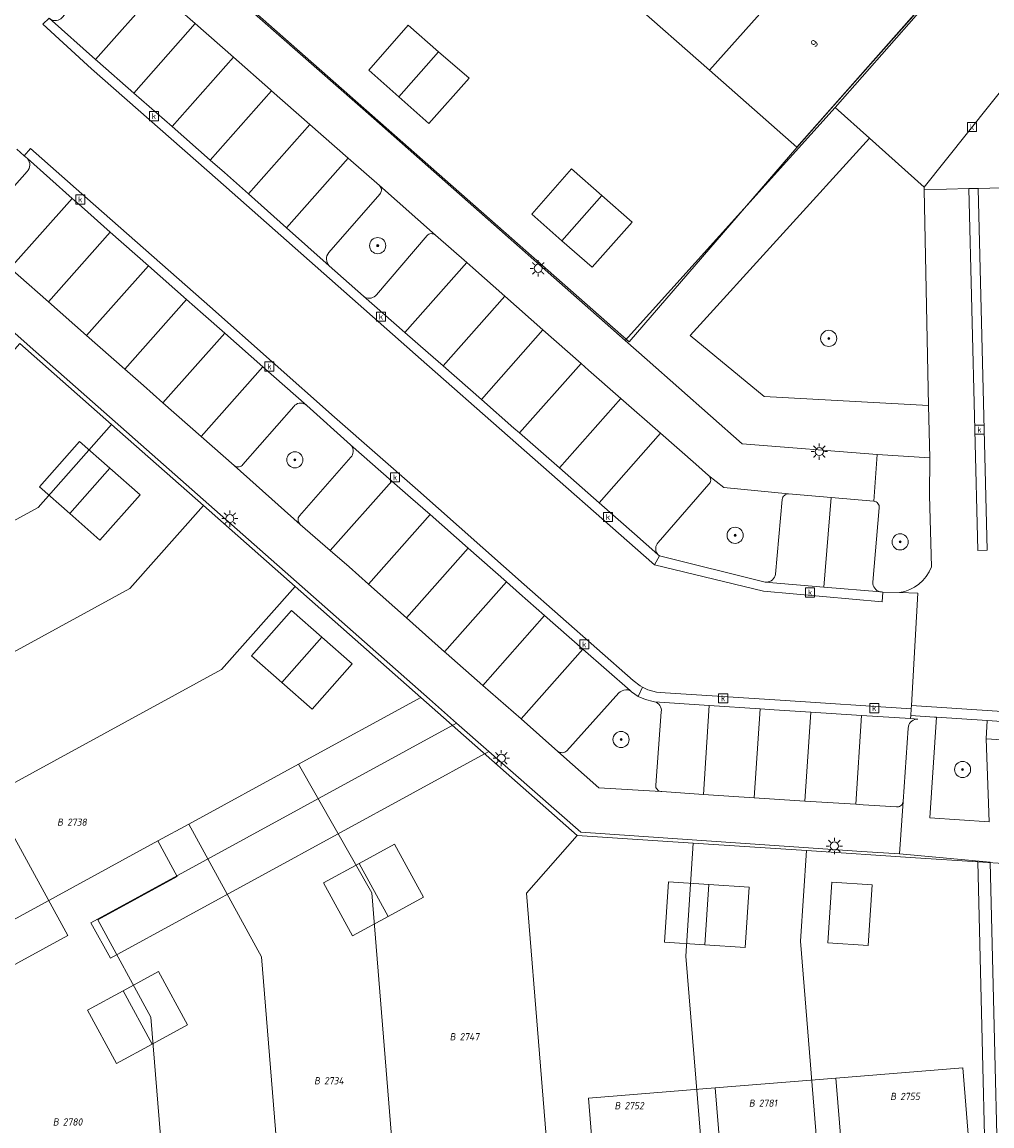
# Model space of a CAD drawing. Header units: metres. Extents: x 207466 to 209466, y 475780 to 477780.
# Tile 127 of 189: x 208336 to 208384, y 476803 to 476858. Entities that reach past the tile are written whole.
import ezdxf
from ezdxf.enums import TextEntityAlignment as Align

# ---------------------------------------------------------------- set-up
doc = ezdxf.new("R2010")
doc.units = ezdxf.units.M
doc.layers.get('0').update_dxf_attribs({"color": 253, "linetype": 'CONTINUOUS'})
for name, color, linetype, lineweight, true_color in [('B-RO-GR-BEPLANTING_CULTUUR_VASTE PLANTENVAK-GV', 7, 'CONTINUOUS', 0, 0x6d8a47), ('B-RO-GR-BOOM-S', 7, 'CONTINUOUS', 0, 0x6d8a47), ('B-RO-OG-BEBOUWING-GV', 7, 'CONTINUOUS', 0, 0xa50000), ('N-RO-GR-BEPLANTING_CULTUUR_VASTE PLANTENVAK-GV', 7, 'CONTINUOUS', 0, 0x6d8a47), ('N-RO-GR-BOOM-S', 7, 'CONTINUOUS', 0, 0x6d8a47), ('N-RO-OG-BEBOUWING_LOODS-GV', 7, 'CONTINUOUS', 0, 0xa50000)]:
    doc.layers.add(name, color=color, linetype=linetype, lineweight=lineweight, true_color=true_color)
for name, color, linetype, lineweight in [('B-RO-OG-BEBOUWING-T18', 7, 'CONTINUOUS', 0), ('B-RO-OG-TERREIN_CULTUURSCHEIDING-GV', 253, 'CONTINUOUS', 0), ('B-RO-OG-TERREIN_ERF-GV', 253, 'CONTINUOUS', 0), ('B-RO-VH-ONVERHARD-GV', 253, 'CONTINUOUS', 0), ('B-RO-VH-VERHARDING_STRAATBAKSTEEN-GV', 253, 'CONTINUOUS', 0), ('B-WE-KG-GRENS_PERCEEL-GV', 150, 'CONTINUOUS', 18), ('B-WE-KG-GRENS_PERCEEL-S', 150, 'CONTINUOUS', 25), ('N-RO-KL-ET_LS_OV_LICHTMAST-S', 253, 'CONTINUOUS', 0), ('N-RO-OG-TERREIN_ERF-GV', 253, 'CONTINUOUS', 0), ('N-RO-RI-GWA_KOLK-S', 253, 'CONTINUOUS', 0), ('N-RO-VH-VERHARDING_BEDRIJFSVLOERPLAAT-GV', 253, 'CONTINUOUS', 0), ('N-RO-VH-VERHARDING_STRAATBAKSTEEN-GV', 253, 'CONTINUOUS', 0)]:
    doc.layers.add(name, color=color, linetype=linetype, lineweight=lineweight)
doc.styles.add('NLCS-ISO', font='NLCS-ISO.ttf')
doc.styles.add('NLCS-ISO-M200-T18', font='NLCS-ISO.ttf', dxfattribs={"height": 1.8})

# ---------------------------------------------------------------- blocks, each defined once
blk = doc.blocks.new('SKL-ET_OV_LICHTMAST-SO1')
at = {"color": 0, "linetype": 'ByBlock', "lineweight": -2}
blk.add_circle((0, 0), 1, dxfattribs=at)
for points in [[(-1.25, 0), (-2, 0)], [(-1.4142, 1.4142), (-0.8839, 0.8839)], [(0, 2), (0, 1.25)], [(0.8839, 0.8839), (1.4142, 1.4142)], [(2, 0), (1.25, 0)], [(-1.4142, -1.4142), (-0.8839, -0.8839)], [(0, -1.25), (0, -2)], [(0.8839, -0.8839), (1.4142, -1.4142)]]:
    blk.add_open_spline(points, degree=1, dxfattribs=at)
blk = doc.blocks.new('SRI-KOLK-SO1')
at = {"color": 0, "linetype": 'ByBlock', "lineweight": -2, "flags": 128}
blk.add_lwpolyline([(-1.125, -1.125), (1.125, -1.125), (1.125, 1.125), (-1.125, 1.125), (-1.125, -1.125)], dxfattribs=at)
at = {"color": 0, "linetype": 'ByBlock', "lineweight": -2, "insert": (0, 0), "char_height": 1.5, "attachment_point": 5, "line_spacing_factor": 0.8, "style": 'NLCS-ISO'}
blk.add_mtext('{\\C0;k}', dxfattribs=at)
blk = doc.blocks.new('SGR-BOOM_01-SO1')
at = {"linetype": 'Continuous'}
h = blk.add_hatch(color=0, dxfattribs=at)
edge = h.paths.add_edge_path()
edge.add_arc((0, 0), 0.25, 0, 360)
at = {"color": 0, "linetype": 'ByBlock', "lineweight": -2}
for radius in [2, 0.25]:
    blk.add_circle((0, 0), radius, dxfattribs=at)
blk = doc.blocks.new('SKG-PERCEELNUMMER-SO')
at = {"style": 'NLCS-ISO', "oblique": 10, "flags": 1}
blk.add_attdef('GEMEENTECODE', text='', height=1.8, dxfattribs=at).set_placement((0, 2.55), align=Align.MIDDLE_CENTER)
at = {"style": 'NLCS-ISO', "oblique": 10}
blk.add_attdef('SECTIE', text='', height=1.8, dxfattribs=at).set_placement((-0.5, 0), align=Align.MIDDLE_RIGHT)
blk.add_attdef('PERCEELNUMMER', text='', height=1.8, dxfattribs=at).set_placement((0.5, 0), align=Align.MIDDLE_LEFT)

msp = doc.modelspace()

# ---------------------------------------------------------------- linework, layer by layer
at = {"layer": 'B-RO-GR-BEPLANTING_CULTUUR_VASTE PLANTENVAK-GV', "flags": 128}
for points in [[(208378.017, 476836.318), (208380.618, 476836.156), (208380.554, 476838.739), (208372.423, 476839.189), (208368.762, 476842.209), (208377.641, 476851.987), (208375.942, 476853.512), (208365.536, 476841.961), (208366.62, 476841.002), (208371.336, 476836.842), (208378.017, 476836.318)], [(208333.384, 476847.484), (208335.92, 476850.336), (208335.976, 476850.404), (208336.019, 476850.481), (208336.045, 476850.564), (208336.056, 476850.652), (208336.05, 476850.739), (208336.027, 476850.824), (208335.988, 476850.903), (208335.935, 476850.973), (208335.781, 476851.105), (208335.406, 476851.439)], [(208350.886, 476845.664), (208352.579, 476844.162), (208352.645, 476844.116), (208352.717, 476844.082), (208352.795, 476844.062), (208352.875, 476844.056), (208352.955, 476844.065), (208353.032, 476844.088), (208353.104, 476844.124), (208353.167, 476844.173), (208353.221, 476844.233), (208355.728, 476847.162), (208355.77, 476847.2), (208355.819, 476847.23), (208355.873, 476847.249), (208355.93, 476847.258), (208355.987, 476847.256), (208356.043, 476847.243), (208356.095, 476847.22), (208356.142, 476847.187), (208353.365, 476849.637), (208353.401, 476849.599), (208353.43, 476849.556), (208353.452, 476849.508), (208353.464, 476849.457), (208353.467, 476849.405), (208353.462, 476849.353), (208353.447, 476849.303), (208353.424, 476849.256), (208353.393, 476849.214), (208350.857, 476846.323), (208350.808, 476846.248), (208350.772, 476846.165), (208350.753, 476846.078), (208350.748, 476845.988), (208350.76, 476845.899), (208350.788, 476845.814), (208350.83, 476845.734), (208350.886, 476845.664)], [(208346.173, 476835.77), (208349.445, 476832.85), (208349.403, 476832.893), (208349.371, 476832.944), (208349.348, 476833), (208349.337, 476833.059), (208349.337, 476833.119), (208349.348, 476833.178), (208349.371, 476833.234), (208349.403, 476833.284), (208351.945, 476836.178), (208351.995, 476836.237), (208352.033, 476836.303), (208352.059, 476836.375), (208352.073, 476836.451), (208352.072, 476836.527), (208352.059, 476836.603), (208352.032, 476836.674), (208351.993, 476836.74), (208351.943, 476836.798), (208349.767, 476838.746), (208349.704, 476838.795), (208349.633, 476838.831), (208349.556, 476838.854), (208349.477, 476838.862), (208349.397, 476838.856), (208349.32, 476838.835), (208349.248, 476838.801), (208349.183, 476838.754), (208349.128, 476838.696), (208346.6, 476835.815), (208346.564, 476835.776), (208346.522, 476835.744), (208346.474, 476835.72), (208346.423, 476835.705), (208346.37, 476835.699), (208346.317, 476835.703), (208346.265, 476835.717), (208346.217, 476835.739), (208346.173, 476835.77)], [(208367.161, 476831.366), (208367.176, 476831.348), (208367.234, 476831.302), (208372.467, 476829.998), (208372.546, 476829.994), (208372.624, 476830.004), (208372.7, 476830.027), (208372.77, 476830.063), (208372.833, 476830.11), (208372.887, 476830.168), (208372.93, 476830.234), (208372.96, 476830.307), (208372.978, 476830.384), (208373.319, 476834.093), (208373.33, 476834.149), (208373.352, 476834.203), (208373.383, 476834.251), (208373.422, 476834.292), (208373.469, 476834.326), (208373.521, 476834.35), (208373.577, 476834.364), (208373.634, 476834.367), (208370.419, 476834.685), (208369.672, 476835.275), (208369.709, 476835.237), (208369.739, 476835.192), (208369.76, 476835.143), (208369.772, 476835.091), (208369.774, 476835.038), (208369.766, 476834.985), (208369.749, 476834.934), (208369.723, 476834.887), (208369.689, 476834.846), (208367.172, 476831.952), (208367.124, 476831.895), (208367.087, 476831.83), (208367.062, 476831.759), (208367.05, 476831.686), (208367.05, 476831.611), (208367.064, 476831.538), (208367.09, 476831.468), (208367.128, 476831.404), (208367.161, 476831.366)], [(208367.297, 476819.621), (208367.245, 476819.635), (208367.197, 476819.658), (208367.153, 476819.69), (208367.116, 476819.729), (208367.086, 476819.774), (208367.065, 476819.824), (208367.054, 476819.876), (208367.052, 476819.93), (208367.325, 476823.573), (208367.33, 476823.655), (208367.319, 476823.736), (208367.294, 476823.813), (208367.254, 476823.885), (208367.202, 476823.947), (208367.138, 476823.999), (208367.067, 476824.038), (208366.989, 476824.062), (208366.933, 476824.081), (208366.544, 476824.174), (208366.177, 476824.335), (208365.844, 476824.558), (208365.778, 476824.616), (208365.758, 476824.625), (208365.665, 476824.649), (208365.569, 476824.655), (208365.474, 476824.642), (208365.382, 476824.612), (208365.298, 476824.565), (208365.224, 476824.504), (208362.652, 476821.64), (208362.605, 476821.602), (208362.552, 476821.573), (208362.494, 476821.553), (208362.435, 476821.544), (208362.374, 476821.545), (208362.315, 476821.556), (208362.258, 476821.578), (208362.206, 476821.609), (208364.236, 476819.804), (208367.297, 476819.621)]]:
    msp.add_lwpolyline(points, dxfattribs=at)
at = {"layer": 'B-RO-OG-BEBOUWING-GV', "flags": 128}
for points in [[(208375.668, 476862.038), (208371.848, 476865.386), (208371.926, 476865.477), (208371.77, 476865.62), (208365.775, 476858.833), (208369.712, 476855.358), (208375.668, 476862.038)], [(208379.96, 476858.252), (208375.668, 476862.038), (208369.712, 476855.358), (208374.037, 476851.541), (208379.96, 476858.252)], [(208356.302, 476856.267), (208354.796, 476857.58), (208352.841, 476855.363), (208354.332, 476854.038), (208356.302, 476856.267)], [(208357.807, 476854.953), (208356.302, 476856.267), (208354.332, 476854.038), (208355.823, 476852.713), (208357.807, 476854.953)], [(208364.384, 476849.145), (208362.885, 476850.463), (208360.911, 476848.228), (208362.41, 476846.91), (208364.384, 476849.145)], [(208365.883, 476847.827), (208364.384, 476849.145), (208362.41, 476846.91), (208363.909, 476845.592), (208365.883, 476847.827)]]:
    msp.add_lwpolyline(points, dxfattribs=at)
at = {"layer": 'B-RO-OG-TERREIN_CULTUURSCHEIDING-GV', "flags": 128}
msp.add_lwpolyline([(208380.554, 476838.739), (208380.345, 476849.433), (208380.342, 476849.564), (208377.641, 476851.987), (208368.762, 476842.209), (208372.423, 476839.189), (208380.554, 476838.739)], dxfattribs=at)
at = {"layer": 'B-RO-OG-TERREIN_ERF-GV', "flags": 128}
for points in [[(208332.858, 476864.914), (208336.944, 476867.178), (208342.738, 476862.06), (208353.084, 476852.955), (208359.031, 476847.719), (208365.536, 476841.961), (208375.942, 476853.512), (208379.95, 476858.061), (208381.746, 476860.092), (208374.711, 476866.365), (208366.897, 476873.298), (208359.555, 476879.813), (208356.196, 476882.805), (208353.581, 476885.15), (208349.89, 476886.408), (208340.664, 476889.613), (208331.689, 476892.719)], [(208379.96, 476858.252), (208374.037, 476851.541), (208369.712, 476855.358), (208365.775, 476858.833)], [(208354.332, 476854.038), (208352.841, 476855.363), (208354.796, 476857.58), (208356.302, 476856.267), (208357.807, 476854.953), (208355.823, 476852.713), (208354.332, 476854.038)], [(208362.41, 476846.91), (208360.911, 476848.228), (208362.885, 476850.463), (208364.384, 476849.145), (208365.883, 476847.827), (208363.909, 476845.592), (208362.41, 476846.91)]]:
    msp.add_lwpolyline(points, dxfattribs=at)
at = {"layer": 'B-RO-VH-ONVERHARD-GV', "flags": 128}
for points in [[(208384.705, 476855.023), (208380.342, 476849.564)], [(208380.342, 476849.564), (208380.345, 476849.433), (208380.554, 476838.739), (208380.618, 476836.156), (208378.017, 476836.318), (208377.851, 476833.999), (208377.908, 476833.987), (208377.962, 476833.964), (208378.011, 476833.932), (208378.052, 476833.891), (208378.085, 476833.843), (208378.109, 476833.789), (208378.122, 476833.732), (208378.124, 476833.674), (208377.808, 476829.985), (208377.81, 476829.906), (208377.825, 476829.829), (208377.854, 476829.756), (208377.895, 476829.689), (208377.947, 476829.63), (208378.008, 476829.581), (208378.078, 476829.543), (208378.152, 476829.518), (208378.196, 476829.512), (208378.23, 476829.507), (208378.302, 476829.503), (208379.117, 476829.478), (208380.034, 476829.45), (208379.711, 476823.874), (208379.701, 476823.71), (208379.679, 476823.385), (208379.669, 476823.229), (208380.036, 476823.205), (208379.955, 476823.202), (208379.876, 476823.185), (208379.801, 476823.154), (208379.734, 476823.111), (208379.675, 476823.056), (208379.626, 476822.991), (208379.59, 476822.919), (208379.568, 476822.841), (208379.56, 476822.761), (208379.302, 476819.126), (208379.129, 476816.529), (208377.264, 476816.654), (208371.73, 476817.023), (208363.34, 476817.61), (208358.792, 476821.606), (208357.193, 476823.011), (208355.845, 476824.196), (208345.764, 476833.097), (208336.352, 476841.409), (208330.294, 476846.769)]]:
    msp.add_lwpolyline(points, dxfattribs=at)
at = {"layer": 'B-RO-VH-VERHARDING_STRAATBAKSTEEN-GV', "flags": 128}
for points in [[(208298.637, 476900.234), (208302.769, 476899.246), (208312.233, 476896.948), (208322.541, 476894.461), (208322.399, 476894.109), (208324.073, 476893.439), (208324.737, 476895.135), (208331.689, 476892.719), (208340.664, 476889.613), (208349.89, 476886.408), (208353.581, 476885.15), (208356.196, 476882.805), (208359.555, 476879.813), (208366.897, 476873.298), (208374.711, 476866.365), (208381.746, 476860.092), (208379.95, 476858.061), (208375.942, 476853.512), (208377.641, 476851.987), (208380.342, 476849.564), (208384.705, 476855.023)], [(208342.493, 476859.212), (208344.248, 476857.666), (208346.139, 476856.001), (208347.98, 476854.38), (208348.031, 476854.335), (208349.922, 476852.67), (208351.813, 476851.004), (208353.365, 476849.637), (208356.142, 476847.187), (208357.692, 476845.833), (208357.995, 476845.569), (208359.581, 476844.164), (208361.467, 476842.494), (208363.354, 476840.823), (208363.727, 476840.492), (208365.321, 476839.093), (208367.291, 476837.365), (208369.034, 476835.835), (208369.672, 476835.275), (208370.419, 476834.685), (208373.634, 476834.367), (208375.743, 476834.183), (208377.851, 476833.999), (208378.017, 476836.318), (208371.336, 476836.842), (208366.62, 476841.002), (208365.536, 476841.961), (208359.031, 476847.719), (208353.084, 476852.955), (208342.738, 476862.06)], [(208337.012, 476857.94), (208339.312, 476855.884), (208342.359, 476859.334), (208340.615, 476860.909), (208340.567, 476860.939), (208340.514, 476860.96), (208340.458, 476860.971), (208340.401, 476860.971), (208340.345, 476860.962), (208340.292, 476860.942), (208340.244, 476860.913), (208340.201, 476860.875), (208337.656, 476857.962), (208337.598, 476857.907), (208337.531, 476857.864), (208337.457, 476857.833), (208337.379, 476857.816), (208337.299, 476857.814), (208337.22, 476857.825), (208337.144, 476857.851), (208337.074, 476857.889), (208337.012, 476857.94)], [(208341.206, 476854.222), (208344.248, 476857.666), (208342.493, 476859.212), (208342.359, 476859.334), (208339.312, 476855.884), (208339.405, 476855.801), (208341.206, 476854.222)], [(208335.406, 476851.439), (208335.781, 476851.105), (208336.097, 476851.479), (208338.908, 476848.977), (208344.968, 476843.648), (208351.149, 476838.17), (208355.27, 476834.544), (208360.542, 476829.877), (208365.934, 476825.118), (208366.277, 476824.853), (208366.404, 476824.79), (208366.664, 476824.66), (208367.082, 476824.545), (208367.514, 476824.514), (208373.213, 476824.143), (208379.701, 476823.71), (208379.711, 476823.874), (208380.034, 476829.45), (208379.117, 476829.478), (208378.302, 476829.503), (208378.267, 476829.01), (208372.381, 476829.538), (208366.987, 476830.854), (208359.708, 476837.256), (208355.429, 476841.024), (208345.367, 476849.919), (208339.109, 476855.43), (208336.698, 476857.638), (208337.012, 476857.94)], [(208366.987, 476830.854), (208367.234, 476831.302), (208367.176, 476831.348), (208367.161, 476831.366), (208365.994, 476832.392), (208364.251, 476833.923), (208362.283, 476835.652), (208360.314, 476837.382), (208360.033, 476837.629), (208358.421, 476839.044), (208356.527, 476840.707), (208355.79, 476841.353), (208354.631, 476842.367), (208352.579, 476844.162), (208350.886, 476845.664), (208348.764, 476847.553), (208346.882, 476849.228), (208345.698, 476850.282), (208344.995, 476850.899), (208343.1, 476852.56), (208341.206, 476854.222), (208339.405, 476855.801), (208339.312, 476855.884), (208337.012, 476857.94), (208336.698, 476857.638), (208339.109, 476855.43), (208345.367, 476849.919), (208355.429, 476841.024), (208359.708, 476837.256), (208366.987, 476830.854)], [(208343.1, 476852.56), (208346.139, 476856.001), (208344.248, 476857.666), (208341.206, 476854.222), (208343.1, 476852.56)], [(208344.995, 476850.899), (208348.031, 476854.335), (208347.98, 476854.38), (208346.139, 476856.001), (208343.1, 476852.56), (208344.995, 476850.899)], [(208346.882, 476849.228), (208349.922, 476852.67), (208348.031, 476854.335), (208344.995, 476850.899), (208345.698, 476850.282), (208346.882, 476849.228)], [(208348.764, 476847.553), (208351.813, 476851.004), (208349.922, 476852.67), (208346.882, 476849.228), (208348.764, 476847.553)], [(208335.781, 476851.105), (208335.935, 476850.973), (208338.155, 476849.002), (208338.611, 476848.597), (208340.043, 476847.333), (208341.933, 476845.666), (208343.823, 476843.998), (208344.642, 476843.275), (208345.711, 476842.33), (208347.6, 476840.661), (208349.767, 476838.746), (208351.943, 476836.798), (208353.982, 476835.002), (208354.909, 476834.186), (208355.874, 476833.337), (208357.765, 476831.673), (208359.657, 476830.008), (208360.312, 476829.432), (208361.549, 476828.343), (208363.439, 476826.677), (208365.778, 476824.616), (208365.844, 476824.558), (208366.177, 476824.335), (208366.404, 476824.79), (208366.277, 476824.853), (208365.934, 476825.118), (208360.542, 476829.877), (208355.27, 476834.544), (208351.149, 476838.17), (208344.968, 476843.648), (208338.908, 476848.977), (208336.097, 476851.479), (208335.781, 476851.105)], [(208333.411, 476847.036), (208335.09, 476845.55), (208338.155, 476849.002), (208335.935, 476850.973), (208335.988, 476850.903), (208336.027, 476850.824), (208336.05, 476850.739), (208336.056, 476850.652), (208336.045, 476850.564), (208336.019, 476850.481), (208335.976, 476850.404), (208335.92, 476850.336), (208333.384, 476847.484), (208333.35, 476847.44), (208333.325, 476847.391), (208333.308, 476847.337), (208333.302, 476847.282), (208333.305, 476847.227), (208333.318, 476847.173), (208333.341, 476847.122), (208333.372, 476847.076), (208333.411, 476847.036)], [(208350.886, 476845.664), (208350.83, 476845.734), (208350.788, 476845.814), (208350.76, 476845.899), (208350.748, 476845.988), (208350.753, 476846.078), (208350.772, 476846.165), (208350.808, 476846.248), (208350.857, 476846.323), (208353.393, 476849.214), (208353.424, 476849.256), (208353.447, 476849.303), (208353.462, 476849.353), (208353.467, 476849.405), (208353.464, 476849.457), (208353.452, 476849.508), (208353.43, 476849.556), (208353.401, 476849.599), (208353.365, 476849.637), (208351.813, 476851.004), (208348.764, 476847.553), (208350.886, 476845.664)], [(208336.979, 476843.882), (208340.043, 476847.333), (208338.611, 476848.597), (208338.155, 476849.002), (208335.09, 476845.55), (208335.481, 476845.204), (208336.979, 476843.882)], [(208338.869, 476842.215), (208341.933, 476845.666), (208340.043, 476847.333), (208336.979, 476843.882), (208338.869, 476842.215)], [(208352.579, 476844.162), (208354.631, 476842.367), (208357.692, 476845.833), (208356.142, 476847.187), (208356.095, 476847.22), (208356.043, 476847.243), (208355.987, 476847.256), (208355.93, 476847.258), (208355.873, 476847.249), (208355.819, 476847.23), (208355.77, 476847.2), (208355.728, 476847.162), (208353.221, 476844.233), (208353.167, 476844.173), (208353.104, 476844.124), (208353.032, 476844.088), (208352.955, 476844.065), (208352.875, 476844.056), (208352.795, 476844.062), (208352.717, 476844.082), (208352.645, 476844.116), (208352.579, 476844.162)], [(208330.294, 476846.769), (208336.352, 476841.409), (208345.764, 476833.097), (208355.845, 476824.196), (208357.193, 476823.011), (208358.792, 476821.606), (208363.34, 476817.61), (208371.73, 476817.023), (208377.264, 476816.654), (208379.129, 476816.529), (208379.302, 476819.126), (208379.294, 476819.073), (208379.277, 476819.023), (208379.251, 476818.977), (208379.217, 476818.936), (208379.176, 476818.903), (208379.129, 476818.878), (208379.079, 476818.861), (208379.026, 476818.855), (208378.973, 476818.858), (208377.332, 476818.962), (208376.957, 476818.986), (208374.442, 476819.146), (208372.68, 476819.258), (208371.927, 476819.309), (208369.413, 476819.478), (208367.351, 476819.617), (208367.297, 476819.621), (208364.236, 476819.804), (208362.206, 476821.609), (208360.382, 476823.215), (208358.49, 476824.879), (208356.678, 476826.474), (208356.598, 476826.545), (208354.714, 476828.218), (208352.829, 476829.891), (208351.866, 476830.746), (208350.936, 476831.554), (208349.445, 476832.85), (208346.173, 476835.77), (208344.538, 476837.213), (208342.648, 476838.88), (208341.679, 476839.735), (208340.759, 476840.547), (208338.869, 476842.215), (208336.979, 476843.882), (208335.481, 476845.204)], [(208340.759, 476840.547), (208343.823, 476843.998), (208341.933, 476845.666), (208338.869, 476842.215), (208340.759, 476840.547)], [(208356.527, 476840.707), (208359.581, 476844.164), (208357.995, 476845.569), (208357.692, 476845.833), (208354.631, 476842.367), (208355.79, 476841.353), (208356.527, 476840.707)], [(208342.648, 476838.88), (208345.711, 476842.33), (208344.642, 476843.275), (208343.823, 476843.998), (208340.759, 476840.547), (208341.679, 476839.735), (208342.648, 476838.88)], [(208358.421, 476839.044), (208361.467, 476842.494), (208359.581, 476844.164), (208356.527, 476840.707), (208358.421, 476839.044)], [(208344.538, 476837.213), (208347.6, 476840.661), (208345.711, 476842.33), (208342.648, 476838.88), (208344.538, 476837.213)], [(208360.314, 476837.382), (208363.354, 476840.823), (208361.467, 476842.494), (208358.421, 476839.044), (208360.033, 476837.629), (208360.314, 476837.382)], [(208346.173, 476835.77), (208346.217, 476835.739), (208346.265, 476835.717), (208346.317, 476835.703), (208346.37, 476835.699), (208346.423, 476835.705), (208346.474, 476835.72), (208346.522, 476835.744), (208346.564, 476835.776), (208346.6, 476835.815), (208349.128, 476838.696), (208349.183, 476838.754), (208349.248, 476838.801), (208349.32, 476838.835), (208349.397, 476838.856), (208349.477, 476838.862), (208349.556, 476838.854), (208349.633, 476838.831), (208349.704, 476838.795), (208349.767, 476838.746), (208347.6, 476840.661), (208344.538, 476837.213), (208346.173, 476835.77)], [(208362.283, 476835.652), (208365.321, 476839.093), (208363.727, 476840.492), (208363.354, 476840.823), (208360.314, 476837.382), (208362.283, 476835.652)], [(208364.251, 476833.923), (208367.291, 476837.365), (208365.321, 476839.093), (208362.283, 476835.652), (208364.251, 476833.923)], [(208365.994, 476832.392), (208367.161, 476831.366), (208367.128, 476831.404), (208367.09, 476831.468), (208367.064, 476831.538), (208367.05, 476831.611), (208367.05, 476831.686), (208367.062, 476831.759), (208367.087, 476831.83), (208367.124, 476831.895), (208367.172, 476831.952), (208369.689, 476834.846), (208369.723, 476834.887), (208369.749, 476834.934), (208369.766, 476834.985), (208369.774, 476835.038), (208369.772, 476835.091), (208369.76, 476835.143), (208369.739, 476835.192), (208369.709, 476835.237), (208369.672, 476835.275), (208369.034, 476835.835), (208367.291, 476837.365), (208364.251, 476833.923), (208365.994, 476832.392)], [(208349.445, 476832.85), (208350.936, 476831.554), (208353.982, 476835.002), (208351.943, 476836.798), (208351.993, 476836.74), (208352.032, 476836.674), (208352.059, 476836.603), (208352.072, 476836.527), (208352.073, 476836.451), (208352.059, 476836.375), (208352.033, 476836.303), (208351.995, 476836.237), (208351.945, 476836.178), (208349.403, 476833.284), (208349.371, 476833.234), (208349.348, 476833.178), (208349.337, 476833.119), (208349.337, 476833.059), (208349.348, 476833), (208349.371, 476832.944), (208349.403, 476832.893), (208349.445, 476832.85)], [(208352.829, 476829.891), (208355.874, 476833.337), (208354.909, 476834.186), (208353.982, 476835.002), (208350.936, 476831.554), (208351.866, 476830.746), (208352.829, 476829.891)], [(208372.467, 476829.998), (208375.385, 476829.751), (208375.743, 476834.183), (208373.634, 476834.367), (208373.577, 476834.364), (208373.521, 476834.35), (208373.469, 476834.326), (208373.422, 476834.292), (208373.383, 476834.251), (208373.352, 476834.203), (208373.33, 476834.149), (208373.319, 476834.093), (208372.978, 476830.384), (208372.96, 476830.307), (208372.93, 476830.234), (208372.887, 476830.168), (208372.833, 476830.11), (208372.77, 476830.063), (208372.7, 476830.027), (208372.624, 476830.004), (208372.546, 476829.994), (208372.467, 476829.998)], [(208378.196, 476829.512), (208378.152, 476829.518), (208378.078, 476829.543), (208378.008, 476829.581), (208377.947, 476829.63), (208377.895, 476829.689), (208377.854, 476829.756), (208377.825, 476829.829), (208377.81, 476829.906), (208377.808, 476829.985), (208378.124, 476833.674), (208378.122, 476833.732), (208378.109, 476833.789), (208378.085, 476833.843), (208378.052, 476833.891), (208378.011, 476833.932), (208377.962, 476833.964), (208377.908, 476833.987), (208377.851, 476833.999), (208375.743, 476834.183), (208375.385, 476829.751), (208378.196, 476829.512)], [(208354.714, 476828.218), (208357.765, 476831.673), (208355.874, 476833.337), (208352.829, 476829.891), (208354.714, 476828.218)], [(208356.598, 476826.545), (208359.657, 476830.008), (208357.765, 476831.673), (208354.714, 476828.218), (208356.598, 476826.545)], [(208378.302, 476829.503), (208378.23, 476829.507), (208378.196, 476829.512), (208375.385, 476829.751), (208372.467, 476829.998), (208367.234, 476831.302), (208366.987, 476830.854), (208372.381, 476829.538), (208378.267, 476829.01), (208378.302, 476829.503)], [(208358.49, 476824.879), (208361.549, 476828.343), (208360.312, 476829.432), (208359.657, 476830.008), (208356.598, 476826.545), (208356.678, 476826.474), (208358.49, 476824.879)], [(208360.382, 476823.215), (208363.439, 476826.677), (208361.549, 476828.343), (208358.49, 476824.879), (208360.382, 476823.215)], [(208362.206, 476821.609), (208362.258, 476821.578), (208362.315, 476821.556), (208362.374, 476821.545), (208362.435, 476821.544), (208362.494, 476821.553), (208362.552, 476821.573), (208362.605, 476821.602), (208362.652, 476821.64), (208365.224, 476824.504), (208365.298, 476824.565), (208365.382, 476824.612), (208365.474, 476824.642), (208365.569, 476824.655), (208365.665, 476824.649), (208365.758, 476824.625), (208365.778, 476824.616), (208363.439, 476826.677), (208360.382, 476823.215), (208362.206, 476821.609)], [(208366.989, 476824.062), (208369.702, 476823.883), (208372.217, 476823.718), (208372.914, 476823.672), (208374.732, 476823.553), (208377.246, 476823.388), (208379.669, 476823.229), (208379.679, 476823.385), (208379.701, 476823.71), (208373.213, 476824.143), (208367.514, 476824.514), (208367.082, 476824.545), (208366.664, 476824.66), (208366.404, 476824.79), (208366.177, 476824.335), (208366.544, 476824.174), (208366.933, 476824.081), (208366.989, 476824.062)], [(208367.297, 476819.621), (208367.351, 476819.617), (208369.413, 476819.478), (208369.702, 476823.883), (208366.989, 476824.062), (208367.067, 476824.038), (208367.138, 476823.999), (208367.202, 476823.947), (208367.254, 476823.885), (208367.294, 476823.813), (208367.319, 476823.736), (208367.33, 476823.655), (208367.325, 476823.573), (208367.052, 476819.93), (208367.054, 476819.876), (208367.065, 476819.824), (208367.086, 476819.774), (208367.116, 476819.729), (208367.153, 476819.69), (208367.197, 476819.658), (208367.245, 476819.635), (208367.297, 476819.621)], [(208371.927, 476819.309), (208372.217, 476823.718), (208369.702, 476823.883), (208369.413, 476819.478), (208371.927, 476819.309)], [(208374.442, 476819.146), (208374.732, 476823.553), (208372.914, 476823.672), (208372.217, 476823.718), (208371.927, 476819.309), (208372.68, 476819.258), (208374.442, 476819.146)], [(208376.957, 476818.986), (208377.246, 476823.388), (208374.732, 476823.553), (208374.442, 476819.146), (208376.957, 476818.986)], [(208377.332, 476818.962), (208378.973, 476818.858), (208379.026, 476818.855), (208379.079, 476818.861), (208379.129, 476818.878), (208379.176, 476818.903), (208379.217, 476818.936), (208379.251, 476818.977), (208379.277, 476819.023), (208379.294, 476819.073), (208379.302, 476819.126), (208379.56, 476822.761), (208379.568, 476822.841), (208379.59, 476822.919), (208379.626, 476822.991), (208379.675, 476823.056), (208379.734, 476823.111), (208379.801, 476823.154), (208379.876, 476823.185), (208379.955, 476823.202), (208380.036, 476823.205), (208379.669, 476823.229), (208377.246, 476823.388), (208376.957, 476818.986), (208377.332, 476818.962)]]:
    msp.add_lwpolyline(points, dxfattribs=at)
at = {"layer": 'B-WE-KG-GRENS_PERCEEL-GV'}
for points in [[(208324.783, 476894.957), (208318.003, 476877.899), (208326.817, 476861.758), (208336.964, 476867.271), (208365.734, 476841.906), (208374.035, 476851.528), (208375.747, 476853.465), (208381.592, 476860.082), (208353.524, 476884.999)], [(208318.003, 476877.899), (208324.783, 476894.957), (208353.524, 476884.999), (208381.592, 476860.082), (208375.747, 476853.465), (208374.035, 476851.528), (208365.734, 476841.906), (208336.964, 476867.271), (208326.817, 476861.758)], [(208314.197, 476828.011), (208316.399, 476822.719), (208336.468, 476833.687), (208340.109, 476837.81), (208335.565, 476841.822), (208331.924, 476837.7)], [(208316.399, 476822.719), (208318.601, 476817.426), (208341.011, 476829.675), (208344.652, 476833.797), (208340.109, 476837.81), (208336.468, 476833.687)], [(208344.652, 476833.797), (208341.011, 476829.675), (208318.601, 476817.426), (208320.803, 476812.134), (208345.554, 476825.662), (208349.195, 476829.784)], [(208343.936, 476818.008), (208349.369, 476820.978), (208355.421, 476824.285), (208349.195, 476829.784), (208345.554, 476825.662), (208320.803, 476812.134), (208323.098, 476806.619), (208328.048, 476809.325), (208342.401, 476817.169)], [(208349.369, 476820.978), (208352.995, 476814.607), (208354.977, 476790.084), (208362.581, 476790.698), (208360.65, 476814.591), (208363.168, 476817.443), (208355.421, 476824.285)], [(208343.936, 476818.008), (208347.533, 476811.427), (208349.295, 476789.625), (208354.977, 476790.084), (208352.995, 476814.607), (208349.369, 476820.978)], [(208343.614, 476789.165), (208349.295, 476789.625), (208347.533, 476811.427), (208343.936, 476818.008), (208342.401, 476817.169), (208343.36, 476815.414), (208339.419, 476813.26), (208342.056, 476808.434)], [(208328.048, 476809.325), (208333.708, 476798.969), (208336.732, 476799.214), (208337.377, 476791.24), (208337.693, 476788.687), (208343.614, 476789.165), (208342.056, 476808.434), (208339.419, 476813.26), (208343.36, 476815.414), (208342.401, 476817.169)], [(208360.65, 476814.591), (208362.581, 476790.698), (208370.186, 476791.313), (208368.54, 476811.458), (208368.909, 476817.065), (208363.168, 476817.443)], [(208368.909, 476817.065), (208368.54, 476811.458), (208370.186, 476791.313), (208375.868, 476791.772), (208374.216, 476812.207), (208374.511, 476816.697)], [(208374.511, 476816.697), (208374.216, 476812.207), (208375.868, 476791.772), (208383.588, 476792.396), (208383.002, 476816.139), (208379.91, 476816.342)]]:
    msp.add_lwpolyline(points, close=True, dxfattribs=at)
for points in [[(208335.565, 476841.822), (208340.109, 476837.81), (208344.652, 476833.797), (208349.195, 476829.784), (208355.421, 476824.285), (208363.168, 476817.443), (208368.909, 476817.065), (208374.511, 476816.697), (208379.91, 476816.342), (208383.002, 476816.139), (208386.008, 476815.942)], [(208386.618, 476791.245), (208386.008, 476815.942), (208383.002, 476816.139), (208383.588, 476792.396)]]:
    msp.add_lwpolyline(points, dxfattribs=at)
at = {"layer": 'N-RO-GR-BEPLANTING_CULTUUR_VASTE PLANTENVAK-GV', "flags": 128}
for points in [[(208380.701, 476830.744), (208380.614, 476834.29), (208380.618, 476836.156), (208378.017, 476836.318), (208377.851, 476833.999), (208377.908, 476833.987), (208377.962, 476833.964), (208378.011, 476833.932), (208378.052, 476833.891), (208378.085, 476833.843), (208378.109, 476833.789), (208378.122, 476833.732), (208378.124, 476833.674), (208377.808, 476829.985), (208377.81, 476829.906), (208377.825, 476829.829), (208377.854, 476829.756), (208377.895, 476829.689), (208377.947, 476829.63), (208378.008, 476829.581), (208378.078, 476829.543), (208378.152, 476829.518), (208378.196, 476829.512)], [(208378.196, 476829.512), (208378.23, 476829.507), (208378.302, 476829.503), (208379.117, 476829.478)], [(208383.413, 476822.237), (208383.472, 476823.136), (208380.952, 476823.301), (208380.624, 476818.312), (208383.564, 476818.119), (208383.413, 476822.237)]]:
    msp.add_lwpolyline(points, dxfattribs=at)
at = {"layer": 'N-RO-GR-BEPLANTING_CULTUUR_VASTE PLANTENVAK-GV'}
msp.add_arc((208378.833, 476831.457), 2, 278.1687, 339.098, dxfattribs=at)
at = {"layer": 'N-RO-OG-BEBOUWING_LOODS-GV', "flags": 128}
for points in [[(208340.016, 476835.644), (208338.517, 476836.968), (208336.531, 476834.719), (208338.03, 476833.395), (208340.016, 476835.644)], [(208341.515, 476834.32), (208340.016, 476835.644), (208338.03, 476833.395), (208339.529, 476832.071), (208341.515, 476834.32)], [(208350.522, 476827.271), (208349.023, 476828.595), (208347.037, 476826.347), (208348.536, 476825.023), (208350.522, 476827.271)], [(208352.021, 476825.947), (208350.522, 476827.271), (208348.536, 476825.023), (208350.035, 476823.699), (208352.021, 476825.947)], [(208334.92, 476818.017), (208326.058, 476813.173), (208329.079, 476807.645), (208337.942, 476812.489), (208334.92, 476818.017)], [(208354.113, 476817.019), (208352.358, 476816.06), (208353.797, 476813.428), (208355.552, 476814.387), (208354.113, 476817.019)], [(208352.358, 476816.06), (208350.603, 476815.101), (208352.042, 476812.468), (208353.797, 476813.428), (208352.358, 476816.06)], [(208369.685, 476815.011), (208367.689, 476815.143), (208367.493, 476812.149), (208369.488, 476812.018), (208369.685, 476815.011)], [(208371.681, 476814.88), (208369.685, 476815.011), (208369.488, 476812.018), (208371.484, 476811.887), (208371.681, 476814.88)], [(208375.583, 476812.129), (208377.579, 476811.998), (208377.776, 476814.992), (208375.78, 476815.123), (208375.583, 476812.129)], [(208342.426, 476810.699), (208340.671, 476809.74), (208342.11, 476807.107), (208343.865, 476808.066), (208342.426, 476810.699)], [(208340.671, 476809.74), (208338.916, 476808.781), (208340.355, 476806.148), (208342.11, 476807.107), (208340.671, 476809.74)], [(208375.979, 476805.422), (208376.793, 476795.355), (208383.073, 476795.862), (208382.259, 476805.929), (208375.979, 476805.422)], [(208369.999, 476804.938), (208363.719, 476804.431), (208364.533, 476794.364), (208370.813, 476794.871), (208369.999, 476804.938)], [(208375.979, 476805.422), (208369.999, 476804.938), (208370.813, 476794.871), (208376.793, 476795.355), (208375.979, 476805.422)]]:
    msp.add_lwpolyline(points, dxfattribs=at)
at = {"layer": 'N-RO-OG-TERREIN_ERF-GV', "flags": 128}
for points in [[(208384.197, 476792.442), (208383.613, 476816.111), (208379.129, 476816.529), (208377.264, 476816.654), (208371.73, 476817.023), (208363.34, 476817.61), (208358.792, 476821.606), (208340.044, 476811.359), (208339.085, 476813.114), (208357.193, 476823.011), (208355.845, 476824.196), (208345.764, 476833.097), (208336.352, 476841.409), (208330.294, 476846.769), (208327.955, 476848.819), (208325.022, 476847.23), (208320.167, 476844.603), (208314.441, 476841.482), (208311.464, 476839.874)], [(208311.464, 476839.874), (208311.526, 476839.761), (208320.388, 476844.605), (208323.41, 476839.077), (208326.287, 476833.812), (208329.165, 476828.547), (208332.043, 476823.282), (208334.92, 476818.017), (208337.942, 476812.489), (208329.079, 476807.645), (208335.929, 476795.112)], [(208338.03, 476833.395), (208336.531, 476834.719), (208338.517, 476836.968), (208340.016, 476835.644), (208341.515, 476834.32), (208339.529, 476832.071), (208338.03, 476833.395)], [(208348.536, 476825.023), (208347.037, 476826.347), (208349.023, 476828.595), (208350.522, 476827.271), (208352.021, 476825.947), (208350.035, 476823.699), (208348.536, 476825.023)], [(208353.797, 476813.428), (208352.042, 476812.468), (208350.603, 476815.101), (208352.358, 476816.06), (208354.113, 476817.019), (208355.552, 476814.387), (208353.797, 476813.428)], [(208369.488, 476812.018), (208367.493, 476812.149), (208367.689, 476815.143), (208369.685, 476815.011), (208371.681, 476814.88), (208371.484, 476811.887), (208369.488, 476812.018)], [(208375.583, 476812.129), (208375.78, 476815.123), (208377.776, 476814.992), (208377.579, 476811.998), (208375.583, 476812.129)], [(208342.11, 476807.107), (208340.355, 476806.148), (208338.916, 476808.781), (208340.671, 476809.74), (208342.426, 476810.699), (208343.865, 476808.066), (208342.11, 476807.107)], [(208370.813, 476794.871), (208364.533, 476794.364), (208363.719, 476804.431), (208369.999, 476804.938), (208375.979, 476805.422), (208382.259, 476805.929), (208383.073, 476795.862), (208376.793, 476795.355), (208370.813, 476794.871)]]:
    msp.add_lwpolyline(points, dxfattribs=at)
at = {"layer": 'N-RO-VH-VERHARDING_BEDRIJFSVLOERPLAAT-GV', "flags": 128}
msp.add_lwpolyline([(208386.626, 476822.928), (208383.472, 476823.136), (208383.413, 476822.237), (208386.567, 476822.03), (208386.626, 476822.928)], dxfattribs=at)
at = {"layer": 'N-RO-VH-VERHARDING_STRAATBAKSTEEN-GV', "flags": 128}
for points in [[(208384.705, 476855.023), (208380.342, 476849.564)], [(208380.342, 476849.564), (208380.345, 476849.433), (208382.555, 476849.487), (208383.024, 476849.499), (208385.339, 476849.556)], [(208385.819, 476830.073), (208385.724, 476833.95), (208385.673, 476836.019), (208385.339, 476849.556), (208383.024, 476849.499), (208383.467, 476831.572), (208382.997, 476831.56), (208382.555, 476849.487), (208380.345, 476849.433), (208380.554, 476838.739), (208380.618, 476836.156), (208380.614, 476834.29), (208380.701, 476830.744)], [(208383.024, 476849.499), (208382.555, 476849.487), (208382.997, 476831.56), (208383.467, 476831.572), (208383.024, 476849.499)], [(208379.117, 476829.478), (208380.034, 476829.45), (208379.711, 476823.874), (208410.659, 476821.84), (208410.988, 476826.849), (208387.487, 476828.394), (208387.519, 476828.883), (208387.419, 476828.892)], [(208379.679, 476823.385), (208380.852, 476823.308), (208380.952, 476823.301), (208383.472, 476823.136), (208386.626, 476822.928), (208389.733, 476822.724), (208389.833, 476822.718), (208392.826, 476822.521), (208395.321, 476822.357), (208397.816, 476822.193), (208400.31, 476822.029), (208402.805, 476821.865), (208405.3, 476821.701), (208408.293, 476821.504), (208408.493, 476821.491), (208410.632, 476821.351), (208410.659, 476821.84), (208379.711, 476823.874), (208379.701, 476823.71), (208379.679, 476823.385)], [(208358.792, 476821.606), (208357.193, 476823.011), (208339.085, 476813.114), (208340.044, 476811.359), (208358.792, 476821.606)], [(208386.567, 476822.03), (208383.413, 476822.237), (208383.564, 476818.119), (208380.624, 476818.312), (208380.952, 476823.301), (208380.852, 476823.308), (208379.679, 476823.385), (208379.669, 476823.229), (208380.036, 476823.205), (208379.955, 476823.202), (208379.876, 476823.185), (208379.801, 476823.154), (208379.734, 476823.111), (208379.675, 476823.056), (208379.626, 476822.991), (208379.59, 476822.919), (208379.568, 476822.841), (208379.56, 476822.761), (208379.302, 476819.126), (208379.129, 476816.529), (208383.613, 476816.111), (208384.197, 476792.442)]]:
    msp.add_lwpolyline(points, dxfattribs=at)
at = {"layer": 'N-RO-VH-VERHARDING_STRAATBAKSTEEN-GV'}
msp.add_arc((208378.833, 476831.457), 2, 278.1687, 339.098, dxfattribs=at)

# ---------------------------------------------------------------- block references
at = {"layer": 'B-RO-GR-BOOM-S', "xscale": 0.2, "yscale": 0.2, "zscale": 0.2}
for p in [(208353.283, 476846.664), (208375.62, 476842.068), (208349.182, 476836.052), (208370.983, 476832.313), (208365.335, 476822.197)]:
    msp.add_blockref('SGR-BOOM_01-SO1', p, dxfattribs=at)
at = {"layer": 'B-WE-KG-GRENS_PERCEEL-S', "xscale": 0.2, "yscale": 0.2, "zscale": 0.2}
for p, values in [((208337.803, 476818.101), {'PERCEELNUMMER': '2738', 'SECTIE': 'B'}), ((208357.24, 476807.469), {'PERCEELNUMMER': '2747', 'SECTIE': 'B'}), ((208350.528, 476805.288), {'PERCEELNUMMER': '2734', 'SECTIE': 'B'}), ((208379.059, 476804.513), {'PERCEELNUMMER': '2755', 'SECTIE': 'B'}), ((208365.405, 476804.053), {'PERCEELNUMMER': '2752', 'SECTIE': 'B'}), ((208372.058, 476804.18), {'PERCEELNUMMER': '2781', 'SECTIE': 'B'}), ((208337.59, 476803.247), {'PERCEELNUMMER': '2780', 'SECTIE': 'B'})]:
    msp.add_blockref('SKG-PERCEELNUMMER-SO', p, dxfattribs=at).add_auto_attribs(values)
at = {"layer": 'N-RO-GR-BOOM-S', "xscale": 0.2, "yscale": 0.2, "zscale": 0.2}
for p in [(208379.155, 476831.986), (208382.248, 476820.711)]:
    msp.add_blockref('SGR-BOOM_01-SO1', p, dxfattribs=at)
at = {"layer": 'N-RO-KL-ET_LS_OV_LICHTMAST-S', "xscale": 0.2, "yscale": 0.2, "zscale": 0.2}
for p in [(208361.233, 476845.538), (208375.153, 476836.46), (208345.964, 476833.14), (208359.405, 476821.268), (208375.898, 476816.919)]:
    msp.add_blockref('SKL-ET_OV_LICHTMAST-SO1', p, dxfattribs=at)
at = {"layer": 'N-RO-RI-GWA_KOLK-S', "xscale": 0.2, "yscale": 0.2, "zscale": 0.2}
for p in [(208342.202, 476853.08), (208382.714, 476852.544), (208338.554, 476848.951), (208353.445, 476843.15), (208347.923, 476840.676), (208383.084, 476837.548), (208354.144, 476835.181), (208364.687, 476833.221), (208374.695, 476829.48), (208363.513, 476826.906), (208370.391, 476824.241), (208377.875, 476823.749)]:
    msp.add_blockref('SRI-KOLK-SO1', p, dxfattribs=at)

# ---------------------------------------------------------------- texts
at = {"layer": 'B-RO-OG-BEBOUWING-T18', "insert": (208374.91, 476856.686), "char_height": 0.36, "attachment_point": 5, "rotation": 48.6, "line_spacing_factor": 0.8, "style": 'NLCS-ISO-M200-T18'}
msp.add_mtext('{\\fArial|b0|i0|c0|p34;\\C256;9}', dxfattribs=at)

doc.saveas('drawing.dxf')
